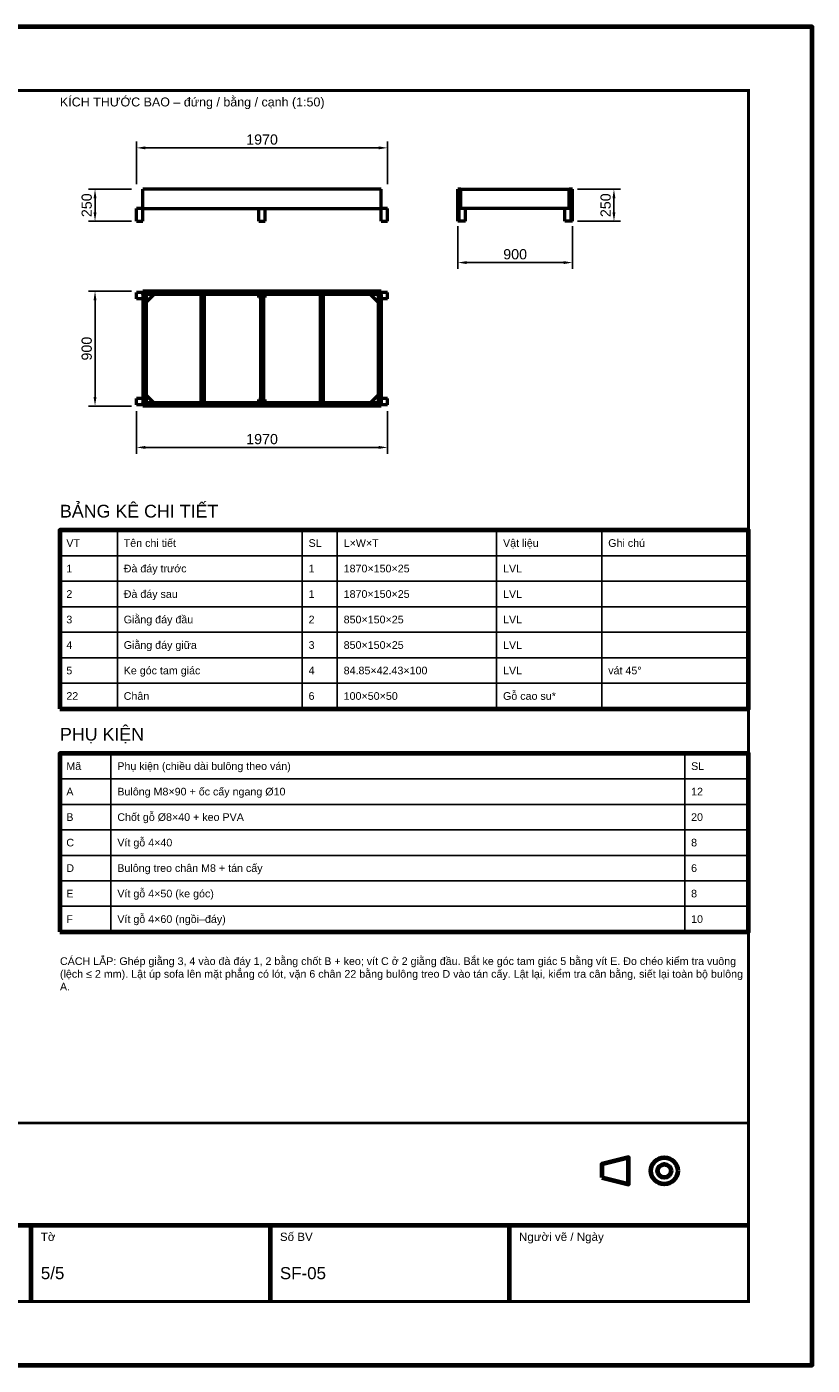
# Model space of a CAD drawing. Header units: millimetres. Extents: x 0 to 2970, y 0 to 2100.
# Tile 2 of 2: x 1738 to 2970, y 0 to 2100. Entities that reach past the tile are written whole.
import ezdxf
from ezdxf.enums import TextEntityAlignment as Align

# ---------------------------------------------------------------- set-up
doc = ezdxf.new("R2010")
doc.units = ezdxf.units.MM
doc.header["$LTSCALE"] = 10
for name, color, linetype, lineweight in [('0-KHUNG-BANVE', 7, 'CONTINUOUS', 70), ('1-NET-THAY', 7, 'CONTINUOUS', 50), ('3-KICH-THUOC', 1, 'CONTINUOUS', 18), ('6-CHU', 7, 'CONTINUOUS', 25), ('7-BANG-KE', 7, 'CONTINUOUS', 25)]:
    doc.layers.add(name, color=color, linetype=linetype, lineweight=lineweight)
doc.styles.add('VN', font='arial.ttf')
doc.dimstyles.new('A4', dxfattribs={"dimscale": 10, "dimtxt": 1.6, "dimasz": 1.4, "dimexe": 1, "dimexo": 0.8, "dimgap": 0.5, "dimtad": 1, "dimdec": 1, "dimtxsty": 'VN', "dimcen": 2.5, "dimclrd": 1, "dimclre": 1, "dimclrt": 7, "dimazin": 3, "dimtfac": 1, "dimtmove": 0, "dimatfit": 3})

msp = doc.modelspace()

# ---------------------------------------------------------------- linework, layer by layer
at = {"layer": '0-KHUNG-BANVE'}
for p, q in [((1370, 220), (2870, 220)), ((1745, 100), (1745, 220)), ((2120, 100), (2120, 220)), ((2495, 100), (2495, 220))]:
    msp.add_line(p, q, dxfattribs=at)
for points in [[(0, 0), (2970, 0), (2970, 2100), (0, 2100)], [(1790, 1030), (2870, 1030), (2870, 1310), (1790, 1310)], [(1790, 680), (2870, 680), (2870, 960), (1790, 960)], [(2640, 294.5), (2682, 284), (2682, 326), (2640, 315.5)]]:
    msp.add_lwpolyline(points, close=True, dxfattribs=at)
for points, const_width in [([(200, 100), (2870, 100), (2870, 2000), (200, 2000)], 5), ([(1370, 100), (2870, 100), (2870, 380), (1370, 380)], 4)]:
    msp.add_lwpolyline(points, close=True, dxfattribs=dict(at, const_width=const_width))
for radius in [21, 10.5]:
    msp.add_circle((2738, 305), radius, dxfattribs=at)
at = {"layer": '1-NET-THAY'}
for p, q in [((2294, 1845), (1920, 1845)), ((1920, 1815), (1920, 1845)), ((2294, 1815), (2294, 1845)), ((2419, 1845), (2414, 1845)), ((2414, 1815), (2414, 1845)), ((2419, 1815), (2419, 1845)), ((2419, 1845), (2589, 1845)), ((2594, 1845), (2589, 1845)), ((2589, 1815), (2589, 1845)), ((2594, 1815), (2594, 1845)), ((1920, 1815), (1910, 1815)), ((1910, 1795), (1910, 1815)), ((1920, 1815), (2294, 1815)), ((1920, 1795), (1920, 1815)), ((2102, 1795), (2102, 1815)), ((2112, 1795), (2112, 1815)), ((2304, 1815), (2294, 1815)), ((2294, 1795), (2294, 1815)), ((2304, 1795), (2304, 1815)), ((2419, 1815), (2414, 1815)), ((2414, 1795), (2414, 1815)), ((2416, 1795), (2416, 1815)), ((2589, 1815), (2419, 1815)), ((2426, 1795), (2426, 1815)), ((2582, 1795), (2582, 1815)), ((2594, 1815), (2589, 1815)), ((2592, 1795), (2592, 1815)), ((2594, 1795), (2594, 1815)), ((1910, 1795), (1920, 1795)), ((2102, 1795), (2112, 1795)), ((2294, 1795), (2304, 1795)), ((2416, 1795), (2414, 1795)), ((2426, 1795), (2416, 1795)), ((2592, 1795), (2582, 1795)), ((2594, 1795), (2592, 1795)), ((1910, 1673), (1910, 1683)), ((1920, 1683), (1910, 1683)), ((1920, 1680), (1920, 1685)), ((2294, 1685), (1920, 1685)), ((2294, 1680), (1920, 1680)), ((1920, 1680), (1920, 1510)), ((1925, 1680), (1925, 1510)), ((1925, 1668), (1937, 1680)), ((2011, 1680), (2011, 1510)), ((2016, 1680), (2016, 1510)), ((2102, 1675), (2102, 1680)), ((2104.5, 1680), (2104.5, 1510)), ((2109.5, 1680), (2109.5, 1510)), ((2112, 1675), (2112, 1680)), ((2198, 1680), (2198, 1510)), ((2203, 1680), (2203, 1510)), ((2277, 1680), (2289, 1668)), ((2289, 1680), (2289, 1510)), ((2294, 1680), (2294, 1685)), ((2304, 1683), (2294, 1683)), ((2294, 1680), (2294, 1510)), ((2304, 1673), (2304, 1683)), ((1920, 1673), (1910, 1673)), ((2104.5, 1675), (2102, 1675)), ((2112, 1675), (2109.5, 1675)), ((2304, 1673), (2294, 1673)), ((1910, 1507), (1910, 1517)), ((1920, 1517), (1910, 1517)), ((1937, 1510), (1925, 1522)), ((2102, 1510), (2102, 1515)), ((2104.5, 1515), (2102, 1515)), ((2112, 1515), (2109.5, 1515)), ((2112, 1510), (2112, 1515)), ((2289, 1522), (2277, 1510)), ((2304, 1517), (2294, 1517)), ((2304, 1507), (2304, 1517)), ((1920, 1507), (1910, 1507)), ((1920, 1505), (1920, 1510)), ((2294, 1510), (1920, 1510)), ((2294, 1505), (1920, 1505)), ((2294, 1505), (2294, 1510)), ((2304, 1507), (2294, 1507))]:
    msp.add_line(p, q, dxfattribs=at)
at = {"layer": '7-BANG-KE'}
for points in [[(1790, 1270), (1880, 1270), (1880, 1310), (1790, 1310)], [(1880, 1270), (2170, 1270), (2170, 1310), (1880, 1310)], [(2170, 1270), (2225, 1270), (2225, 1310), (2170, 1310)], [(2225, 1270), (2475, 1270), (2475, 1310), (2225, 1310)], [(2475, 1270), (2640, 1270), (2640, 1310), (2475, 1310)], [(2640, 1270), (2870, 1270), (2870, 1310), (2640, 1310)], [(1790, 1230), (1880, 1230), (1880, 1270), (1790, 1270)], [(1880, 1230), (2170, 1230), (2170, 1270), (1880, 1270)], [(2170, 1230), (2225, 1230), (2225, 1270), (2170, 1270)], [(2225, 1230), (2475, 1230), (2475, 1270), (2225, 1270)], [(2475, 1230), (2640, 1230), (2640, 1270), (2475, 1270)], [(2640, 1230), (2870, 1230), (2870, 1270), (2640, 1270)], [(1790, 1190), (1880, 1190), (1880, 1230), (1790, 1230)], [(1880, 1190), (2170, 1190), (2170, 1230), (1880, 1230)], [(2170, 1190), (2225, 1190), (2225, 1230), (2170, 1230)], [(2225, 1190), (2475, 1190), (2475, 1230), (2225, 1230)], [(2475, 1190), (2640, 1190), (2640, 1230), (2475, 1230)], [(2640, 1190), (2870, 1190), (2870, 1230), (2640, 1230)], [(1790, 1150), (1880, 1150), (1880, 1190), (1790, 1190)], [(1880, 1150), (2170, 1150), (2170, 1190), (1880, 1190)], [(2170, 1150), (2225, 1150), (2225, 1190), (2170, 1190)], [(2225, 1150), (2475, 1150), (2475, 1190), (2225, 1190)], [(2475, 1150), (2640, 1150), (2640, 1190), (2475, 1190)], [(2640, 1150), (2870, 1150), (2870, 1190), (2640, 1190)], [(1790, 1110), (1880, 1110), (1880, 1150), (1790, 1150)], [(1880, 1110), (2170, 1110), (2170, 1150), (1880, 1150)], [(2170, 1110), (2225, 1110), (2225, 1150), (2170, 1150)], [(2225, 1110), (2475, 1110), (2475, 1150), (2225, 1150)], [(2475, 1110), (2640, 1110), (2640, 1150), (2475, 1150)], [(2640, 1110), (2870, 1110), (2870, 1150), (2640, 1150)], [(1790, 1070), (1880, 1070), (1880, 1110), (1790, 1110)], [(1880, 1070), (2170, 1070), (2170, 1110), (1880, 1110)], [(2170, 1070), (2225, 1070), (2225, 1110), (2170, 1110)], [(2225, 1070), (2475, 1070), (2475, 1110), (2225, 1110)], [(2475, 1070), (2640, 1070), (2640, 1110), (2475, 1110)], [(2640, 1070), (2870, 1070), (2870, 1110), (2640, 1110)], [(1790, 1030), (1880, 1030), (1880, 1070), (1790, 1070)], [(1880, 1030), (2170, 1030), (2170, 1070), (1880, 1070)], [(2170, 1030), (2225, 1030), (2225, 1070), (2170, 1070)], [(2225, 1030), (2475, 1030), (2475, 1070), (2225, 1070)], [(2475, 1030), (2640, 1030), (2640, 1070), (2475, 1070)], [(2640, 1030), (2870, 1030), (2870, 1070), (2640, 1070)], [(1790, 920), (1870, 920), (1870, 960), (1790, 960)], [(1870, 920), (2770, 920), (2770, 960), (1870, 960)], [(2770, 920), (2870, 920), (2870, 960), (2770, 960)], [(1790, 880), (1870, 880), (1870, 920), (1790, 920)], [(1870, 880), (2770, 880), (2770, 920), (1870, 920)], [(2770, 880), (2870, 880), (2870, 920), (2770, 920)], [(1790, 840), (1870, 840), (1870, 880), (1790, 880)], [(1870, 840), (2770, 840), (2770, 880), (1870, 880)], [(2770, 840), (2870, 840), (2870, 880), (2770, 880)], [(1790, 800), (1870, 800), (1870, 840), (1790, 840)], [(1870, 800), (2770, 800), (2770, 840), (1870, 840)], [(2770, 800), (2870, 800), (2870, 840), (2770, 840)], [(1790, 760), (1870, 760), (1870, 800), (1790, 800)], [(1870, 760), (2770, 760), (2770, 800), (1870, 800)], [(2770, 760), (2870, 760), (2870, 800), (2770, 800)], [(1790, 720), (1870, 720), (1870, 760), (1790, 760)], [(1870, 720), (2770, 720), (2770, 760), (1870, 760)], [(2770, 720), (2870, 720), (2870, 760), (2770, 760)], [(1790, 680), (1870, 680), (1870, 720), (1790, 720)], [(1870, 680), (2770, 680), (2770, 720), (1870, 720)], [(2770, 680), (2870, 680), (2870, 720), (2770, 720)]]:
    msp.add_lwpolyline(points, close=True, dxfattribs=at)

# ---------------------------------------------------------------- texts
at = {"layer": '6-CHU', "style": 'VN'}
for s, height, p in [('KÍCH THƯỚC BAO – đứng / bằng / cạnh (1:50)', 14, (1790, 1975)), ('Tờ', 13, (1760, 195)), ('Số BV', 13, (2135, 195)), ('Người vẽ / Ngày', 13, (2510, 195)), ('5/5', 19, (1760, 135)), ('SF-05', 19, (2135, 135))]:
    msp.add_text(s, height=height, dxfattribs=at).set_placement(p)
at = {"layer": '6-CHU', "insert": (1790, 640), "char_height": 12, "width": 1080, "attachment_point": 1, "style": 'VN'}
msp.add_mtext('CÁCH LẮP: Ghép giằng 3, 4 vào đà đáy 1, 2 bằng chốt B + keo; vít C ở 2 giằng đầu. Bắt ke góc tam giác 5 bằng vít E. Đo chéo kiểm tra vuông (lệch ≤ 2 mm). Lật úp sofa lên mặt phẳng có lót, vặn 6 chân 22 bằng bulông treo D vào tán cấy. Lật lại, kiểm tra cân bằng, siết lại toàn bộ bulông A.', dxfattribs=at)
at = {"layer": '7-BANG-KE', "style": 'VN'}
for s, p in [('BẢNG KÊ CHI TIẾT', (1790, 1330)), ('PHỤ KIỆN', (1790, 980))]:
    msp.add_text(s, height=20, dxfattribs=at).set_placement(p)
for s, p in [('VT', (1800, 1290)), ('Tên chi tiết', (1890, 1290)), ('SL', (2180, 1290)), ('L×W×T', (2235, 1290)), ('Vật liệu', (2485, 1290)), ('Ghi chú', (2650, 1290)), ('1', (1800, 1250)), ('Đà đáy trước', (1890, 1250)), ('1', (2180, 1250)), ('1870×150×25', (2235, 1250)), ('LVL', (2485, 1250)), ('Đà đáy sau', (1890, 1210)), ('2', (1800, 1210)), ('1', (2180, 1210)), ('1870×150×25', (2235, 1210)), ('LVL', (2485, 1210)), ('3', (1800, 1170)), ('Giằng đáy đầu', (1890, 1170)), ('2', (2180, 1170)), ('850×150×25', (2235, 1170)), ('LVL', (2485, 1170)), ('4', (1800, 1130)), ('Giằng đáy giữa', (1890, 1130)), ('3', (2180, 1130)), ('850×150×25', (2235, 1130)), ('LVL', (2485, 1130)), ('5', (1800, 1090)), ('Ke góc tam giác', (1890, 1090)), ('4', (2180, 1090)), ('84.85×42.43×100', (2235, 1090)), ('LVL', (2485, 1090)), ('vát 45°', (2650, 1090)), ('22', (1800, 1050)), ('Chân', (1890, 1050)), ('6', (2180, 1050)), ('100×50×50', (2235, 1050)), ('Gỗ cao su*', (2485, 1050)), ('Mã', (1800, 940)), ('Phụ kiện (chiều dài bulông theo ván)', (1880, 940)), ('SL', (2780, 940)), ('A', (1800, 900)), ('Bulông M8×90 + ốc cấy ngang %%c10', (1880, 900)), ('12', (2780, 900)), ('B', (1800, 860)), ('Chốt gỗ %%c8×40 + keo PVA', (1880, 860)), ('20', (2780, 860)), ('C', (1800, 820)), ('Vít gỗ 4×40', (1880, 820)), ('8', (2780, 820)), ('D', (1800, 780)), ('Bulông treo chân M8 + tán cấy', (1880, 780)), ('6', (2780, 780)), ('E', (1800, 740)), ('Vít gỗ 4×50 (ke góc)', (1880, 740)), ('8', (2780, 740)), ('F', (1800, 700)), ('Vít gỗ 4×60 (ngồi–đáy)', (1880, 700)), ('10', (2780, 700))]:
    msp.add_text(s, height=12, dxfattribs=at).set_placement(p, align=Align.MIDDLE_LEFT)

# ---------------------------------------------------------------- dimensions: what is measured, and where the dimension line sits
at = {"layer": '3-KICH-THUOC'}
for base, p1, p2 in [((1910, 1910), (1910, 1845), (2304, 1845)), ((2414, 1730), (2414, 1795), (2594, 1795)), ((1910, 1440), (1910, 1505), (2304, 1505))]:
    msp.add_linear_dim(base=base, p1=p1, p2=p2, dimstyle='A4', override={"dimlfac": 5}, dxfattribs=at).render()
for base, p1, p2 in [((1845, 1795), (1910, 1795), (1910, 1845)), ((2659, 1795), (2594, 1795), (2594, 1845)), ((1845, 1505), (1910, 1505), (1910, 1685))]:
    msp.add_linear_dim(base=base, p1=p1, p2=p2, angle=90, dimstyle='A4', override={"dimlfac": 5}, dxfattribs=at).render()

doc.saveas('drawing.dxf')
